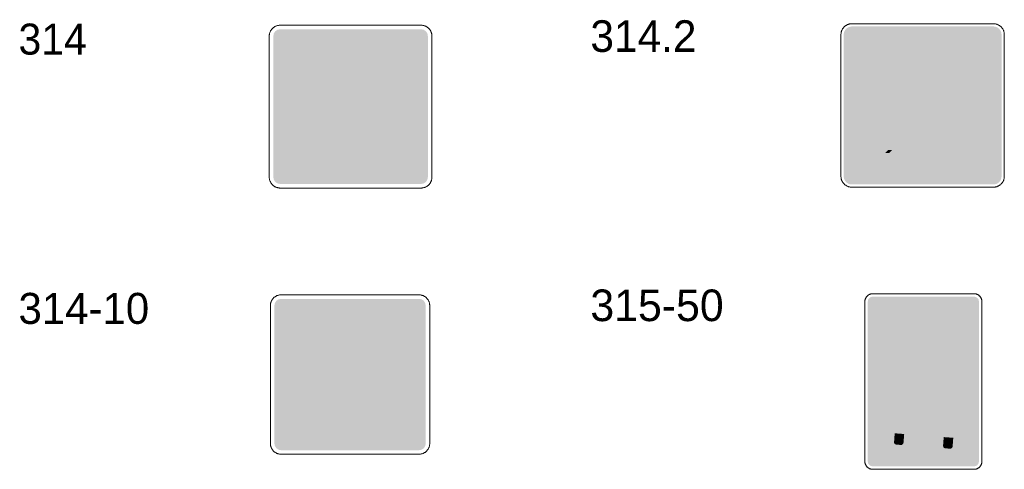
# Model space of a CAD drawing. Header units: millimetres. Extents: x 27 to 616, y -913 to 238.
# Tile 4 of 38: x 27 to 162, y -687 to -626. Entities that reach past the tile are written whole.
import ezdxf
from ezdxf.enums import TextEntityAlignment as Align

# ---------------------------------------------------------------- set-up
doc = ezdxf.new("R2010")
doc.units = ezdxf.units.MM
doc.header["$LTSCALE"] = 5
doc.linetypes.add('AUSGEZOGEN', pattern=[0])
doc.layers.add('Ebene_1', color=7, linetype='Continuous', true_color=0x000000)
doc.layers.add('Layer13', color=5, linetype='Continuous', true_color=0x0000ff)
doc.styles.add('Arial', font='arial.ttf')

msp = doc.modelspace()

# ---------------------------------------------------------------- hatches: boundary and pattern name
at = {"layer": 'Ebene_1', "linetype": 'AUSGEZOGEN', "lineweight": 18, "true_color": 0x000000}
for points in [[(141.14, -648.35), (140.92, -648.33), (140.71, -648.27), (140.52, -648.16), (140.35, -648.03), (140.22, -647.86), (140.11, -647.67), (140.05, -647.46), (140.02, -647.23), (140.02, -627.82), (140.05, -627.6), (140.11, -627.39), (140.22, -627.2), (140.35, -627.03), (140.52, -626.9), (140.71, -626.79), (140.92, -626.73), (141.14, -626.7), (160.55, -626.7), (160.78, -626.73), (160.99, -626.79), (161.18, -626.9), (161.35, -627.03), (161.48, -627.2), (161.59, -627.39), (161.65, -627.6), (161.67, -627.82), (161.67, -647.23), (161.65, -647.46), (161.59, -647.67), (161.48, -647.86), (161.35, -648.03), (161.18, -648.16), (160.99, -648.27), (160.78, -648.33), (160.55, -648.35)], [(140.58, -645.3), (158.62, -627.26), (159.17, -627.26), (140.58, -645.85)], [(140.58, -646.41), (159.73, -627.26), (160.28, -627.26), (140.58, -646.96)], [(160.79, -627.31), (160.95, -627.43), (161.06, -627.59), (140.91, -647.74), (140.75, -647.63), (140.63, -647.47), (160.79, -627.31), (161.11, -628.1), (161.11, -628.65), (141.97, -647.79), (141.42, -647.79), (161.11, -628.1)], [(161.11, -629.76), (143.08, -647.79), (142.52, -647.79), (161.11, -629.2)]]:
    msp.add_hatch(color=18, dxfattribs=at).paths.add_polyline_path(points, flags=0)
at = {"layer": 'Ebene_1', "linetype": 'AUSGEZOGEN', "lineweight": 18, "true_color": 0xfffffe}
for points in [[(141.14, -647.79), (140.93, -647.75), (140.75, -647.63), (140.63, -647.45), (140.58, -647.23), (140.58, -627.82), (140.63, -627.61), (140.75, -627.43), (140.93, -627.31), (141.14, -627.26), (160.55, -627.26), (160.77, -627.31), (160.95, -627.43), (161.07, -627.61), (161.11, -627.82), (161.11, -647.23), (161.07, -647.45), (160.95, -647.63), (160.77, -647.75), (160.55, -647.79)], [(70.95, -679.71), (73.29, -677.37), (74.58, -677.37), (72.77, -679.19), (79.12, -679.19), (79.12, -680.22), (72.77, -680.22), (74.58, -682.04), (73.29, -682.04)], [(146.64, -680.24), (146.69, -680.04), (146.8, -679.86), (146.94, -679.7), (147.2, -679.32), (148.21, -677.41), (148.3, -677.29), (148.43, -677.19), (148.57, -677.14), (148.73, -677.12), (154.16, -677.54), (154.31, -677.57), (154.45, -677.65), (154.56, -677.76), (154.63, -677.9), (155.34, -679.94), (155.54, -680.35), (155.65, -680.54), (155.74, -680.73), (155.76, -680.94), (155.65, -682.35), (155.59, -682.55), (155.46, -682.72), (155.28, -682.82), (155.06, -682.85), (147.03, -682.23), (146.82, -682.18), (146.66, -682.05), (146.56, -681.87), (146.53, -681.65)], [(147.02, -682.45), (148.32, -682.55), (148.23, -683.74), (148.19, -683.87), (148.11, -683.97), (148.01, -684.03), (147.88, -684.05), (147.23, -684), (147.1, -683.96), (147, -683.88), (146.94, -683.77), (146.93, -683.65)], [(153.74, -682.97), (155.05, -683.07), (154.96, -684.26), (154.92, -684.38), (154.84, -684.48), (154.73, -684.54), (154.61, -684.56), (153.95, -684.51), (153.83, -684.47), (153.73, -684.4), (153.67, -684.29), (153.65, -684.16)], [(144.98, -685.33), (144.98, -684.05), (150.37, -684.05), (150.37, -684.56), (156.92, -684.56), (156.92, -685.33)]]:
    msp.add_hatch(color=7, dxfattribs=at).paths.add_polyline_path(points, flags=0)
at = {"layer": 'Ebene_1', "linetype": 'AUSGEZOGEN', "lineweight": 18, "true_color": 0x9e9e9e}
for points in [[(145.35, -641.78), (145.02, -641.71), (144.75, -641.53), (144.57, -641.26), (144.5, -640.93), (144.5, -629.94), (144.57, -629.61), (144.75, -629.34), (145.02, -629.16), (145.35, -629.09), (156.35, -629.09), (156.68, -629.16), (156.95, -629.34), (157.13, -629.61), (157.19, -629.94), (157.19, -640.93), (157.13, -641.26), (156.95, -641.53), (156.68, -641.71), (156.35, -641.78)], [(145.64, -646.74), (145.64, -646.35), (147.07, -644.03), (146.85, -644.03), (147.26, -643.61), (147.66, -643.61), (147.66, -643.97), (146.23, -646.29), (147.66, -646.29), (147.66, -646.74)], [(146.29, -644.03), (145.74, -644.03), (146.16, -643.61), (146.71, -643.61)], [(150.96, -646.74), (150.96, -643.61), (151.41, -643.61), (152.84, -645.85), (152.84, -643.61), (153.31, -643.61), (153.31, -646.74), (152.86, -646.74), (151.44, -644.5), (151.44, -646.74), (150.96, -646.74), (154.04, -646.74), (154.04, -643.61), (156.06, -643.61), (156.06, -644.05), (154.52, -644.05), (154.52, -644.95), (155.83, -644.95), (155.83, -645.37), (154.52, -645.37), (154.52, -646.29), (156.06, -646.29), (156.06, -646.74), (154.04, -646.74)]]:
    msp.add_hatch(color=253, dxfattribs=at).paths.add_polyline_path(points, flags=0)
at = {"layer": 'Ebene_1', "linetype": 'AUSGEZOGEN', "lineweight": 18, "true_color": 0xfffffe}
h = msp.add_hatch(color=7, dxfattribs=at)
h.paths.add_polyline_path([(67.02, -645.5), (67.02, -629.88), (73.16, -629.88), (73.64, -629.9), (74.12, -629.97), (74.57, -630.09), (75.01, -630.25), (75.42, -630.45), (75.81, -630.69), (76.18, -630.96), (76.51, -631.27), (76.82, -631.6), (77.09, -631.97), (77.33, -632.36), (77.53, -632.77), (77.69, -633.21), (77.81, -633.66), (77.88, -634.13), (77.9, -634.62), (77.88, -635.1), (77.81, -635.57), (77.69, -636.03), (77.53, -636.46), (77.33, -636.88), (77.09, -637.27), (76.82, -637.63), (76.51, -637.97), (76.18, -638.28), (75.81, -638.55), (75.42, -638.79), (75.01, -638.99), (74.57, -639.15), (74.12, -639.26), (73.64, -639.34), (73.16, -639.36), (69.4, -639.36), (69.4, -645.5)], flags=0)
h.paths.add_polyline_path([(69.4, -637.13), (73.02, -637.13), (73.53, -637.08), (74, -636.93), (74.42, -636.7), (74.8, -636.39), (75.1, -636.02), (75.33, -635.6), (75.48, -635.12), (75.53, -634.62), (75.48, -634.11), (75.33, -633.64), (75.1, -633.21), (74.8, -632.84), (74.42, -632.54), (74, -632.31), (73.53, -632.16), (73.02, -632.11), (69.4, -632.11)], flags=0)
h = msp.add_hatch(color=7, dxfattribs=at)
h.paths.add_polyline_path([(147.78, -639.88), (147.78, -630.99), (151.27, -630.99), (151.82, -631.05), (152.32, -631.21), (152.78, -631.45), (153.18, -631.78), (153.51, -632.18), (153.76, -632.64), (153.91, -633.15), (153.97, -633.69), (153.91, -634.23), (153.76, -634.74), (153.51, -635.2), (153.18, -635.6), (152.78, -635.93), (152.32, -636.18), (151.82, -636.33), (151.27, -636.39), (149.13, -636.39), (149.13, -639.88)], flags=0)
h.paths.add_polyline_path([(149.13, -635.12), (151.19, -635.12), (151.48, -635.09), (151.75, -635.01), (151.99, -634.87), (152.2, -634.7), (152.38, -634.49), (152.51, -634.25), (152.59, -633.98), (152.62, -633.69), (152.59, -633.4), (152.51, -633.13), (152.38, -632.89), (152.2, -632.68), (151.99, -632.51), (151.75, -632.37), (151.48, -632.29), (151.19, -632.26), (149.13, -632.26)], flags=0)
at = {"layer": 'Ebene_1', "linetype": 'AUSGEZOGEN', "lineweight": 18, "true_color": 0x9e9e9e}
h = msp.add_hatch(color=253, dxfattribs=at)
h.paths.add_polyline_path([(148.11, -645.65), (148.11, -644.7), (148.13, -644.47), (148.19, -644.26), (148.3, -644.07), (148.43, -643.91), (148.6, -643.77), (148.79, -643.67), (149, -643.6), (149.23, -643.58), (149.45, -643.6), (149.66, -643.67), (149.85, -643.77), (150.02, -643.91), (150.15, -644.07), (150.26, -644.26), (150.32, -644.47), (150.35, -644.7), (150.35, -645.65), (150.32, -645.88), (150.26, -646.09), (150.15, -646.28), (150.02, -646.44), (149.85, -646.58), (149.66, -646.68), (149.45, -646.75), (149.23, -646.77), (149, -646.75), (148.79, -646.68), (148.6, -646.58), (148.43, -646.44), (148.3, -646.28), (148.19, -646.09), (148.13, -645.88)], flags=0)
h.paths.add_polyline_path([(148.58, -645.65), (148.63, -645.9), (148.77, -646.11), (148.97, -646.24), (149.23, -646.29), (149.48, -646.24), (149.68, -646.11), (149.82, -645.9), (149.87, -645.65), (149.87, -644.7), (149.82, -644.45), (149.68, -644.24), (149.48, -644.11), (149.23, -644.05), (148.97, -644.11), (148.77, -644.24), (148.63, -644.45), (148.58, -644.7)], flags=0)
at = {"layer": 'Ebene_1', "linetype": 'AUSGEZOGEN', "lineweight": 18, "true_color": 0xfffffe}
h = msp.add_hatch(color=7, dxfattribs=at)
h.paths.add_polyline_path([(145.97, -674.04), (145.97, -665.31), (149.4, -665.31), (149.93, -665.37), (150.43, -665.52), (150.88, -665.76), (151.27, -666.09), (151.59, -666.48), (151.84, -666.93), (151.99, -667.43), (152.05, -667.96), (151.99, -668.49), (151.84, -668.99), (151.59, -669.44), (151.27, -669.83), (150.88, -670.16), (150.43, -670.4), (149.93, -670.56), (149.4, -670.61), (147.29, -670.61), (147.29, -674.04)], flags=0)
h.paths.add_polyline_path([(147.29, -669.36), (149.32, -669.36), (149.6, -669.33), (149.87, -669.25), (150.1, -669.12), (150.31, -668.95), (150.48, -668.74), (150.61, -668.51), (150.69, -668.24), (150.72, -667.96), (150.69, -667.68), (150.61, -667.42), (150.48, -667.18), (150.31, -666.97), (150.1, -666.8), (149.87, -666.67), (149.6, -666.59), (149.32, -666.56), (147.29, -666.56)], flags=0)
h = msp.add_hatch(color=7, dxfattribs=at)
h.paths.add_polyline_path([(65.56, -682.04), (65.56, -666.76), (71.56, -666.76), (72.04, -666.78), (72.5, -666.85), (72.94, -666.96), (73.37, -667.12), (73.78, -667.32), (74.16, -667.55), (74.52, -667.82), (74.84, -668.11), (75.14, -668.44), (75.41, -668.8), (75.64, -669.18), (75.84, -669.59), (76, -670.02), (76.11, -670.46), (76.18, -670.92), (76.2, -671.39), (76.18, -671.87), (76.11, -672.33), (76, -672.77), (75.84, -673.2), (75.64, -673.61), (75.41, -673.99), (75.14, -674.35), (74.84, -674.68), (74.52, -674.98), (74.16, -675.24), (73.78, -675.47), (73.37, -675.67), (72.94, -675.83), (72.5, -675.94), (72.04, -676.01), (71.56, -676.03), (67.88, -676.03), (67.88, -682.04)], flags=0)
h.paths.add_polyline_path([(67.88, -673.85), (71.43, -673.85), (71.92, -673.8), (72.38, -673.66), (72.8, -673.43), (73.16, -673.13), (73.46, -672.77), (73.69, -672.35), (73.83, -671.89), (73.88, -671.39), (73.83, -670.9), (73.69, -670.44), (73.46, -670.02), (73.16, -669.66), (72.8, -669.36), (72.38, -669.13), (71.92, -668.99), (71.43, -668.94), (67.88, -668.94)], flags=0)
at = {"layer": 'Layer13', "linetype": 'AUSGEZOGEN', "lineweight": 18, "true_color": 0x0000ff}
for points in [[(62.75, -648.28), (62.39, -648.21), (62.09, -648.01), (61.89, -647.72), (61.82, -647.35), (61.82, -628.02), (61.89, -627.66), (62.09, -627.36), (62.39, -627.16), (62.75, -627.09), (82.08, -627.09), (82.45, -627.16), (82.74, -627.36), (82.94, -627.66), (83.01, -628.02), (83.01, -647.35), (82.94, -647.72), (82.74, -648.01), (82.45, -648.21), (82.08, -648.28)], [(62.88, -684.77), (62.53, -684.7), (62.24, -684.5), (62.04, -684.21), (61.97, -683.86), (61.97, -664.94), (62.04, -664.58), (62.24, -664.29), (62.53, -664.1), (62.88, -664.03), (81.8, -664.03), (82.16, -664.1), (82.45, -664.29), (82.64, -664.58), (82.71, -664.94), (82.71, -683.86), (82.64, -684.21), (82.45, -684.5), (82.16, -684.7), (81.8, -684.77)], [(144, -686.98), (143.74, -686.93), (143.53, -686.79), (143.38, -686.57), (143.33, -686.31), (143.33, -664.39), (143.38, -664.13), (143.53, -663.92), (143.74, -663.78), (144, -663.72), (157.9, -663.72), (158.16, -663.78), (158.37, -663.92), (158.52, -664.13), (158.57, -664.39), (158.57, -686.31), (158.52, -686.57), (158.37, -686.79), (158.16, -686.93), (157.9, -686.98)], [(147.74, -679.45), (148.61, -677.79), (148.7, -677.7), (148.82, -677.68), (153.99, -678.07), (154.1, -678.12), (154.18, -678.22), (154.79, -679.99)]]:
    msp.add_hatch(color=5, dxfattribs=at).paths.add_polyline_path(points, flags=0)

# ---------------------------------------------------------------- linework, layer by layer
at = {"layer": 'Ebene_1', "color": 18, "linetype": 'AUSGEZOGEN', "lineweight": 18, "true_color": 0x000000}
for p, q in [((141.14, -626.33), (160.55, -626.33)), ((62.75, -626.53), (82.08, -626.53)), ((61.26, -647.35), (61.26, -628.02)), ((83.57, -628.02), (83.57, -647.35)), ((139.65, -647.23), (139.65, -627.82)), ((162.05, -627.82), (162.05, -647.23)), ((82.08, -648.84), (62.75, -648.84)), ((160.55, -648.73), (141.14, -648.73)), ((62.88, -663.48), (81.8, -663.48)), ((144, -663.32), (157.9, -663.32)), ((61.42, -683.86), (61.42, -664.94)), ((83.26, -664.94), (83.26, -683.86)), ((142.93, -686.31), (142.93, -664.39)), ((158.97, -664.39), (158.97, -686.31)), ((81.8, -685.31), (62.88, -685.31)), ((157.9, -687.38), (144, -687.38))]:
    msp.add_line(p, q, dxfattribs=at)
for points in [[(139.65, -627.82), (139.65, -627.75), (139.66, -627.67), (139.67, -627.6), (139.68, -627.52), (139.7, -627.45), (139.72, -627.38), (139.74, -627.31), (139.77, -627.24), (139.8, -627.18), (139.83, -627.11), (139.87, -627.05), (139.91, -626.99), (139.95, -626.93), (139.99, -626.87), (140.04, -626.82), (140.09, -626.77), (140.14, -626.72), (140.19, -626.67), (140.25, -626.63), (140.31, -626.59), (140.37, -626.55), (140.43, -626.51), (140.5, -626.48), (140.56, -626.45), (140.63, -626.42), (140.7, -626.4), (140.77, -626.38), (140.84, -626.36), (140.92, -626.35), (140.99, -626.34), (141.07, -626.33), (141.14, -626.33)], [(160.55, -626.33), (160.63, -626.33), (160.71, -626.34), (160.78, -626.35), (160.85, -626.36), (160.93, -626.38), (161, -626.4), (161.07, -626.42), (161.13, -626.45), (161.2, -626.48), (161.27, -626.51), (161.33, -626.55), (161.39, -626.59), (161.45, -626.63), (161.5, -626.67), (161.56, -626.72), (161.61, -626.77), (161.66, -626.82), (161.71, -626.87), (161.75, -626.93), (161.79, -626.99), (161.83, -627.05), (161.87, -627.11), (161.9, -627.18), (161.93, -627.24), (161.96, -627.31), (161.98, -627.38), (162, -627.45), (162.02, -627.52), (162.03, -627.6), (162.04, -627.67), (162.05, -627.75), (162.05, -627.82)], [(61.26, -628.02), (61.26, -627.94), (61.27, -627.87), (61.28, -627.79), (61.29, -627.72), (61.31, -627.65), (61.33, -627.58), (61.35, -627.51), (61.38, -627.44), (61.41, -627.37), (61.44, -627.31), (61.48, -627.25), (61.52, -627.19), (61.56, -627.13), (61.6, -627.07), (61.65, -627.02), (61.7, -626.97), (61.75, -626.92), (61.8, -626.87), (61.86, -626.83), (61.92, -626.78), (61.98, -626.75), (62.04, -626.71), (62.1, -626.68), (62.17, -626.65), (62.24, -626.62), (62.31, -626.6), (62.38, -626.58), (62.45, -626.56), (62.52, -626.55), (62.6, -626.54), (62.67, -626.53), (62.75, -626.53)], [(82.08, -626.53), (82.16, -626.53), (82.24, -626.54), (82.31, -626.55), (82.38, -626.56), (82.46, -626.58), (82.53, -626.6), (82.6, -626.62), (82.66, -626.65), (82.73, -626.68), (82.79, -626.71), (82.86, -626.75), (82.92, -626.78), (82.97, -626.83), (83.03, -626.87), (83.08, -626.92), (83.14, -626.97), (83.19, -627.02), (83.23, -627.07), (83.28, -627.13), (83.32, -627.19), (83.36, -627.25), (83.39, -627.31), (83.42, -627.37), (83.45, -627.44), (83.48, -627.51), (83.5, -627.58), (83.52, -627.65), (83.54, -627.72), (83.55, -627.79), (83.56, -627.87), (83.57, -627.94), (83.57, -628.02)], [(62.75, -648.84), (62.67, -648.84), (62.6, -648.83), (62.52, -648.82), (62.45, -648.81), (62.38, -648.79), (62.31, -648.77), (62.24, -648.75), (62.17, -648.72), (62.1, -648.69), (62.04, -648.66), (61.98, -648.63), (61.92, -648.59), (61.86, -648.55), (61.8, -648.5), (61.75, -648.46), (61.7, -648.41), (61.65, -648.35), (61.6, -648.3), (61.56, -648.24), (61.52, -648.19), (61.48, -648.13), (61.44, -648.06), (61.41, -648), (61.38, -647.93), (61.35, -647.87), (61.33, -647.8), (61.31, -647.73), (61.29, -647.65), (61.28, -647.58), (61.27, -647.51), (61.26, -647.43), (61.26, -647.35)], [(83.57, -647.35), (83.57, -647.43), (83.56, -647.51), (83.55, -647.58), (83.54, -647.65), (83.52, -647.73), (83.5, -647.8), (83.48, -647.87), (83.45, -647.93), (83.42, -648), (83.39, -648.06), (83.36, -648.13), (83.32, -648.19), (83.28, -648.24), (83.23, -648.3), (83.19, -648.35), (83.14, -648.41), (83.08, -648.46), (83.03, -648.5), (82.97, -648.55), (82.92, -648.59), (82.86, -648.63), (82.79, -648.66), (82.73, -648.69), (82.66, -648.72), (82.6, -648.75), (82.53, -648.77), (82.46, -648.79), (82.38, -648.81), (82.31, -648.82), (82.24, -648.83), (82.16, -648.84), (82.08, -648.84)], [(141.14, -648.73), (141.07, -648.73), (140.99, -648.72), (140.92, -648.71), (140.84, -648.7), (140.77, -648.68), (140.7, -648.66), (140.63, -648.64), (140.56, -648.61), (140.5, -648.58), (140.43, -648.55), (140.37, -648.51), (140.31, -648.47), (140.25, -648.43), (140.19, -648.39), (140.14, -648.34), (140.09, -648.29), (140.04, -648.24), (139.99, -648.18), (139.95, -648.13), (139.91, -648.07), (139.87, -648.01), (139.83, -647.95), (139.8, -647.88), (139.77, -647.82), (139.74, -647.75), (139.72, -647.68), (139.7, -647.61), (139.68, -647.54), (139.67, -647.46), (139.66, -647.39), (139.65, -647.31), (139.65, -647.23)], [(162.05, -647.23), (162.05, -647.31), (162.04, -647.39), (162.03, -647.46), (162.02, -647.54), (162, -647.61), (161.98, -647.68), (161.96, -647.75), (161.93, -647.82), (161.9, -647.88), (161.87, -647.95), (161.83, -648.01), (161.79, -648.07), (161.75, -648.13), (161.71, -648.18), (161.66, -648.24), (161.61, -648.29), (161.56, -648.34), (161.5, -648.39), (161.45, -648.43), (161.39, -648.47), (161.33, -648.51), (161.27, -648.55), (161.2, -648.58), (161.13, -648.61), (161.07, -648.64), (161, -648.66), (160.93, -648.68), (160.85, -648.7), (160.78, -648.71), (160.71, -648.72), (160.63, -648.73), (160.55, -648.73)], [(61.42, -664.94), (61.43, -664.86), (61.43, -664.79), (61.44, -664.71), (61.45, -664.64), (61.47, -664.57), (61.49, -664.5), (61.51, -664.44), (61.54, -664.37), (61.57, -664.3), (61.6, -664.24), (61.64, -664.18), (61.67, -664.12), (61.71, -664.06), (61.76, -664.01), (61.8, -663.96), (61.85, -663.91), (61.9, -663.86), (61.95, -663.81), (62.01, -663.77), (62.07, -663.73), (62.13, -663.69), (62.19, -663.66), (62.25, -663.62), (62.31, -663.59), (62.38, -663.57), (62.45, -663.55), (62.52, -663.53), (62.59, -663.51), (62.66, -663.5), (62.73, -663.49), (62.81, -663.48), (62.88, -663.48)], [(81.8, -663.48), (81.88, -663.48), (81.95, -663.49), (82.02, -663.5), (82.1, -663.51), (82.17, -663.53), (82.23, -663.55), (82.3, -663.57), (82.37, -663.59), (82.43, -663.62), (82.5, -663.66), (82.56, -663.69), (82.62, -663.73), (82.67, -663.77), (82.73, -663.81), (82.78, -663.86), (82.83, -663.91), (82.88, -663.96), (82.93, -664.01), (82.97, -664.06), (83.01, -664.12), (83.05, -664.18), (83.08, -664.24), (83.11, -664.3), (83.14, -664.37), (83.17, -664.44), (83.19, -664.5), (83.21, -664.57), (83.23, -664.64), (83.24, -664.71), (83.25, -664.79), (83.26, -664.86), (83.26, -664.94)], [(142.93, -664.39), (142.93, -664.34), (142.94, -664.28), (142.94, -664.23), (142.95, -664.18), (142.96, -664.13), (142.98, -664.08), (143, -664.03), (143.02, -663.98), (143.04, -663.93), (143.06, -663.88), (143.09, -663.84), (143.11, -663.8), (143.14, -663.75), (143.18, -663.71), (143.21, -663.67), (143.24, -663.64), (143.28, -663.6), (143.32, -663.57), (143.36, -663.54), (143.4, -663.51), (143.45, -663.48), (143.49, -663.45), (143.54, -663.43), (143.58, -663.41), (143.63, -663.39), (143.68, -663.37), (143.73, -663.36), (143.78, -663.34), (143.84, -663.34), (143.89, -663.33), (143.95, -663.32), (144, -663.32)], [(157.9, -663.32), (157.96, -663.32), (158.01, -663.33), (158.06, -663.34), (158.12, -663.34), (158.17, -663.36), (158.22, -663.37), (158.27, -663.39), (158.32, -663.41), (158.37, -663.43), (158.41, -663.45), (158.46, -663.48), (158.5, -663.51), (158.54, -663.54), (158.58, -663.57), (158.62, -663.6), (158.66, -663.64), (158.69, -663.67), (158.73, -663.71), (158.76, -663.75), (158.79, -663.8), (158.82, -663.84), (158.84, -663.88), (158.87, -663.93), (158.89, -663.98), (158.91, -664.03), (158.92, -664.08), (158.94, -664.13), (158.95, -664.18), (158.96, -664.23), (158.97, -664.28), (158.97, -664.34), (158.97, -664.39)], [(62.88, -685.31), (62.81, -685.31), (62.73, -685.31), (62.66, -685.3), (62.59, -685.28), (62.52, -685.27), (62.45, -685.25), (62.38, -685.22), (62.31, -685.2), (62.25, -685.17), (62.19, -685.14), (62.13, -685.1), (62.07, -685.06), (62.01, -685.02), (61.95, -684.98), (61.9, -684.93), (61.85, -684.89), (61.8, -684.84), (61.76, -684.78), (61.71, -684.73), (61.67, -684.67), (61.64, -684.61), (61.6, -684.55), (61.57, -684.49), (61.54, -684.42), (61.51, -684.36), (61.49, -684.29), (61.47, -684.22), (61.45, -684.15), (61.44, -684.08), (61.43, -684.01), (61.43, -683.93), (61.42, -683.86)], [(83.26, -683.86), (83.26, -683.93), (83.25, -684.01), (83.24, -684.08), (83.23, -684.15), (83.21, -684.22), (83.19, -684.29), (83.17, -684.36), (83.14, -684.42), (83.11, -684.49), (83.08, -684.55), (83.05, -684.61), (83.01, -684.67), (82.97, -684.73), (82.93, -684.78), (82.88, -684.84), (82.83, -684.89), (82.78, -684.93), (82.73, -684.98), (82.67, -685.02), (82.62, -685.06), (82.56, -685.1), (82.5, -685.14), (82.43, -685.17), (82.37, -685.2), (82.3, -685.22), (82.23, -685.25), (82.17, -685.27), (82.1, -685.28), (82.02, -685.3), (81.95, -685.31), (81.88, -685.31), (81.8, -685.31)], [(144, -687.38), (143.95, -687.38), (143.89, -687.38), (143.84, -687.37), (143.78, -687.36), (143.73, -687.35), (143.68, -687.34), (143.63, -687.32), (143.58, -687.3), (143.54, -687.28), (143.49, -687.25), (143.45, -687.23), (143.4, -687.2), (143.36, -687.17), (143.32, -687.14), (143.28, -687.11), (143.24, -687.07), (143.21, -687.03), (143.18, -686.99), (143.14, -686.95), (143.11, -686.91), (143.09, -686.87), (143.06, -686.82), (143.04, -686.78), (143.02, -686.73), (143, -686.68), (142.98, -686.63), (142.96, -686.58), (142.95, -686.53), (142.94, -686.48), (142.94, -686.42), (142.93, -686.37), (142.93, -686.31)], [(158.97, -686.31), (158.97, -686.37), (158.97, -686.42), (158.96, -686.48), (158.95, -686.53), (158.94, -686.58), (158.92, -686.63), (158.91, -686.68), (158.89, -686.73), (158.87, -686.78), (158.84, -686.82), (158.82, -686.87), (158.79, -686.91), (158.76, -686.95), (158.73, -686.99), (158.69, -687.03), (158.66, -687.07), (158.62, -687.11), (158.58, -687.14), (158.54, -687.17), (158.5, -687.2), (158.46, -687.23), (158.41, -687.25), (158.37, -687.28), (158.32, -687.3), (158.27, -687.32), (158.22, -687.34), (158.17, -687.35), (158.12, -687.36), (158.06, -687.37), (158.01, -687.38), (157.96, -687.38), (157.9, -687.38)]]:
    msp.add_lwpolyline(points, dxfattribs=at)

# ---------------------------------------------------------------- texts
at = {"layer": 'Ebene_1', "color": 18, "linetype": 'AUSGEZOGEN', "lineweight": 18, "true_color": 0x000000, "style": 'Arial'}
for s, height, width, p, p2 in [('314', 4.247, 0.945876, (26.88, -630.56), (36.23, -630.56)), ('314.2', 4.332, 0.961913, (105.29, -630.19), (119.84, -630.19)), ('315-50', 4.332, 0.971001, (105.29, -667.08), (123.57, -667.08)), ('314-10', 4.247, 0.971001, (26.88, -667.46), (44.8, -667.46))]:
    msp.add_text(s, height=height, dxfattribs=dict(at, width=width)).set_placement(p, p2, align=Align.FIT)

doc.saveas('drawing.dxf')
